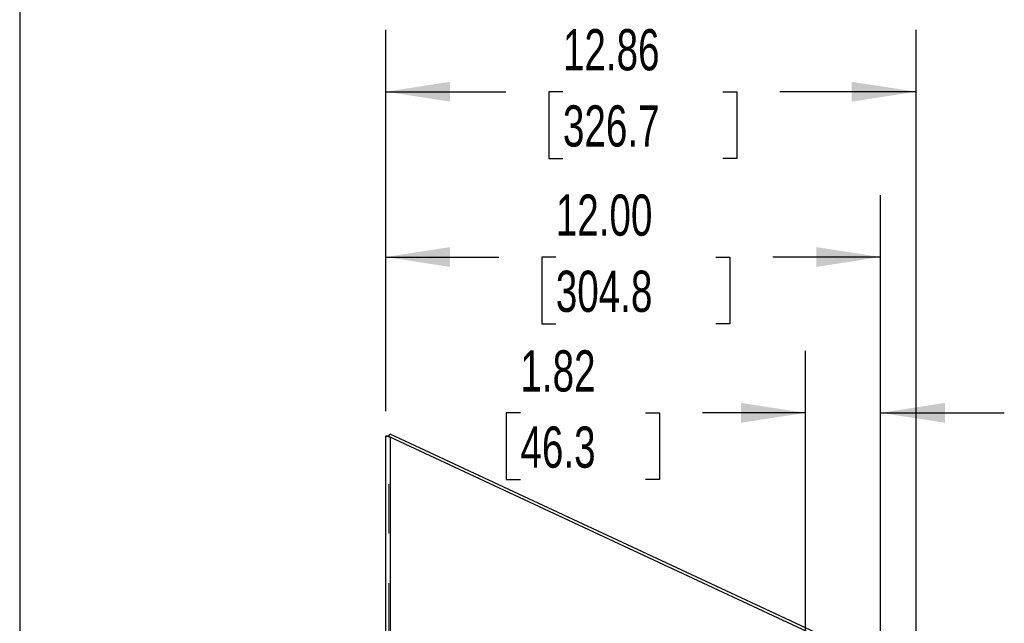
# Model space of a CAD drawing. Header units: inches. Extents: x 0.2 to 10.8, y 0.2 to 8.2.
# Tile 41 of 98: x 0.2 to 2.2, y 5.2 to 6.4. Entities that reach past the tile are written whole.
import ezdxf

# ---------------------------------------------------------------- set-up
doc = ezdxf.new("R2010")
doc.units = ezdxf.units.IN
doc.header["$MEASUREMENT"] = 0
doc.linetypes.add('HIDDEN', pattern=[0.075, 0.05, -0.025])
for name, color, linetype in [('DIMENSIONS', 140, 'Continuous'), ('SLD-0', 179, 'Continuous'), ('TEXT', 140, 'Continuous')]:
    doc.layers.add(name, color=color, linetype=linetype)
doc.styles.add('SLDTEXTSTYLE0', font='TXT', dxfattribs={"width": 0.7})
doc.dimstyles.new('SLDDIMSTYLE0', dxfattribs={"dimtxt": 0.084961, "dimasz": 0.13, "dimexe": 0, "dimexo": 0.0625, "dimgap": 0.02124, "dimtad": 0, "dimtih": 1, "dimtoh": 1, "dimlfac": 12, "dimrnd": 1e-09, "dimzin": 12, "dimdsep": 46, "dimtxsty": 'SLDTEXTSTYLE0', "dimsah": 1, "dimcen": 0.09, "dimadec": 0, "dimazin": 3, "dimtfac": 1, "dimtofl": 0, "dimtmove": 0, "dimatfit": 3, "dimfxl": 0, "dimfrac": 2, "dimtolj": 1, "dimtzin": 12, "dimarcsym": 0})
doc.dimstyles.new('SLDDIMSTYLE1', dxfattribs={"dimtxt": 0.084961, "dimasz": 0.13, "dimexe": 0, "dimexo": 0.0625, "dimgap": 0.02124, "dimtad": 0, "dimtih": 1, "dimtoh": 1, "dimlfac": 12, "dimrnd": 1e-09, "dimzin": 12, "dimdsep": 46, "dimtxsty": 'SLDTEXTSTYLE0', "dimsah": 1, "dimcen": 0.09, "dimadec": 0, "dimazin": 3, "dimtfac": 1, "dimtmove": 0, "dimatfit": 0, "dimfxl": 0, "dimfrac": 2, "dimtolj": 1, "dimtzin": 12, "dimarcsym": 0})
doc.dimstyles.new('SLDDIMSTYLE2', dxfattribs={"dimtxt": 0.084961, "dimasz": 0.13, "dimexe": 0, "dimexo": 0.0625, "dimgap": 0.02124, "dimtad": 0, "dimtih": 1, "dimtoh": 1, "dimlfac": 12, "dimrnd": 1e-09, "dimzin": 4, "dimdsep": 46, "dimtxsty": 'SLDTEXTSTYLE0', "dimsah": 1, "dimcen": 0.09, "dimadec": 0, "dimazin": 1, "dimtfac": 1, "dimtofl": 0, "dimtmove": 0, "dimatfit": 3, "dimfxl": 0, "dimfrac": 2, "dimtolj": 1, "dimtzin": 12, "dimarcsym": 0})

# ---------------------------------------------------------------- blocks, each defined once
blk = doc.blocks.new('_D_10')
at = {"layer": 'DIMENSIONS'}
for p, q in [((1.8379, 4.8818), (1.8379, 5.7451)), ((1.9897, 5.1614), (1.9897, 5.7451)), ((1.2619, 5.6201), (1.2333, 5.6201)), ((1.2333, 5.6201), (1.2333, 5.4851)), ((1.5143, 5.6201), (1.5429, 5.6201)), ((1.5429, 5.6201), (1.5429, 5.4851)), ((1.8379, 5.6201), (1.6295, 5.6201)), ((1.9897, 5.6201), (2.2397, 5.6201)), ((1.2333, 5.4851), (1.2619, 5.4851)), ((1.5429, 5.4851), (1.5143, 5.4851))]:
    blk.add_line(p, q, dxfattribs=at)
for points in [[(1.8379, 5.6201), (1.7079, 5.6401), (1.7079, 5.6001)], [(1.9897, 5.6201), (2.1197, 5.6001), (2.1197, 5.6401)]]:
    blk.add_solid(points, dxfattribs=at)
at = {"layer": 'DIMENSIONS', "char_height": 0.08333, "attachment_point": 1, "style": 'SLDTEXTSTYLE0'}
for s, insert in [('1.82', (1.2619, 5.7465)), ('46.3', (1.2619, 5.5925))]:
    blk.add_mtext(s, dxfattribs=dict(at, insert=insert))
blk = doc.blocks.new('_D_11')
at = {"layer": 'DIMENSIONS'}
for p, q in [((0.9897, 5.6232), (0.9897, 6.0601)), ((1.9897, 5.1614), (1.9897, 6.0601)), ((0.9897, 5.9351), (1.2183, 5.9351)), ((1.3334, 5.9351), (1.3049, 5.9351)), ((1.3049, 5.9351), (1.3049, 5.8001)), ((1.6565, 5.9351), (1.6851, 5.9351)), ((1.6851, 5.9351), (1.6851, 5.8001)), ((1.9897, 5.9351), (1.7717, 5.9351)), ((1.3049, 5.8001), (1.3334, 5.8001)), ((1.6851, 5.8001), (1.6565, 5.8001))]:
    blk.add_line(p, q, dxfattribs=at)
for points in [[(0.9897, 5.9351), (1.1197, 5.9151), (1.1197, 5.9551)], [(1.9897, 5.9351), (1.8597, 5.9551), (1.8597, 5.9151)]]:
    blk.add_solid(points, dxfattribs=at)
at = {"layer": 'DIMENSIONS', "char_height": 0.08333, "attachment_point": 1, "style": 'SLDTEXTSTYLE0'}
for s, insert in [('12.00', (1.3334, 6.0615)), ('304.8', (1.3334, 5.9075))]:
    blk.add_mtext(s, dxfattribs=dict(at, insert=insert))
blk = doc.blocks.new('_D_12')
at = {"layer": 'DIMENSIONS'}
for p, q in [((0.9897, 5.6232), (0.9897, 6.3943)), ((2.0615, 5.1236), (2.0615, 6.3943)), ((0.9897, 6.2693), (1.2327, 6.2693)), ((1.3478, 6.2693), (1.3193, 6.2693)), ((1.3193, 6.2693), (1.3193, 6.1343)), ((1.671, 6.2693), (1.6995, 6.2693)), ((1.6995, 6.2693), (1.6995, 6.1343)), ((2.0615, 6.2693), (1.7861, 6.2693)), ((1.3193, 6.1343), (1.3478, 6.1343)), ((1.6995, 6.1343), (1.671, 6.1343))]:
    blk.add_line(p, q, dxfattribs=at)
for points in [[(0.9897, 6.2693), (1.1197, 6.2493), (1.1197, 6.2893)], [(2.0615, 6.2693), (1.9315, 6.2893), (1.9315, 6.2493)]]:
    blk.add_solid(points, dxfattribs=at)
at = {"layer": 'DIMENSIONS', "char_height": 0.08333, "attachment_point": 1, "style": 'SLDTEXTSTYLE0'}
for s, insert in [('12.86', (1.3478, 6.3958)), ('326.7', (1.3478, 6.2417))]:
    blk.add_mtext(s, dxfattribs=dict(at, insert=insert))

msp = doc.modelspace()

# ---------------------------------------------------------------- linework, layer by layer
at = {"layer": 'SLD-0', "linetype": 'Continuous', "lineweight": 25}
for p, q in [((0.9957131, 5.5731633), (0.9897131, 5.5731633)), ((0.9897131, 5.5731633), (0.9897131, 5.57258)), ((0.9897131, 3.1759627), (0.9897131, 5.57258)), ((0.9957131, 5.57258), (0.9897131, 5.57258)), ((0.9965663, 5.57221), (0.9934756, 5.57221)), ((0.9957131, 5.5731633), (0.9957131, 5.57258)), ((0.9957421, 5.5722721), (0.9982488, 5.5776478)), ((0.9982488, 5.5776478), (1.9656352, 5.1265481)), ((0.9987131, 5.570811), (0.9987131, 3.1759627)), ((1.9616371, 5.1217922), (0.9987131, 5.570811))]:
    msp.add_line(p, q, dxfattribs=at)
at = {"layer": 'SLD-0', "linetype": 'HIDDEN', "lineweight": 18}
for p, q in [((0.9957131, 3.1759627), (0.9957131, 5.57258)), ((0.9957131, 5.57221), (0.9957421, 5.5722721)), ((0.9957131, 5.57221), (0.9987131, 5.570811)), ((0.9969673, 5.57221), (0.9965663, 5.57221)), ((0.9987131, 5.570811), (0.9987131, 3.1759627))]:
    msp.add_line(p, q, dxfattribs=at)
at = {"layer": 'SLD-0', "linetype": 'Continuous', "lineweight": 25}
for points, knots in [([(0.9934756, 5.57221), (0.9923171, 5.5722716), (0.9913601, 5.5723333), (0.9900575, 5.5724566), (0.9897131, 5.5725183), (0.9897131, 5.57258)], [0, 0, 0, 0, 0.5, 0.5, 1, 1, 1, 1]), ([(0.9987131, 5.570811), (0.9977814, 5.5710442), (0.9968499, 5.5712773), (0.9950757, 5.5717437), (0.9942333, 5.5719768), (0.9934756, 5.57221)], [0, 0, 0, 0, 0.5, 0.5, 1, 1, 1, 1]), ([(0.9958358, 5.5724731), (0.9958224, 5.5724779), (0.9957227, 5.5725135), (0.9957176, 5.5725491), (0.9957131, 5.57258)], [0, 0, 0, 0, 0.134609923, 1, 1, 1, 1])]:
    msp.add_open_spline(points, degree=3, knots=knots, dxfattribs=at)
at = {"layer": 'SLD-0', "linetype": 'HIDDEN', "lineweight": 18}
msp.add_open_spline([(0.9969673, 5.57221), (0.9967846, 5.5722408), (0.9964192, 5.5723025), (0.9960319, 5.5723902), (0.9958974, 5.572447), (0.9958358, 5.5724731)], degree=3, knots=[0, 0, 0, 0, 0.351561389, 0.7031231, 1, 1, 1, 1], dxfattribs=at)
msp.add_open_spline([(0.9969673, 5.57221), (0.9974724, 5.5717437), (0.998092, 5.5712773), (0.9987131, 5.570811)], degree=3, dxfattribs=at)
at = {"layer": 'TEXT'}
msp.add_line((0.25, 8.25), (0.25, 0.25), dxfattribs=at)

# ---------------------------------------------------------------- dimensions: what is measured, and where the dimension line sits
at = {"layer": 'DIMENSIONS'}
for base, p1, p2, dimstyle, picture, middle in [((2.0614743, 6.2693096), (0.9897131, 5.5731633), (2.0614743, 5.0736456), 'SLDDIMSTYLE0', '_D_12', (1.50938, 6.2693096)), ((0.9897131, 5.9351058), (1.9897131, 5.1113794), (0.9897131, 5.5731633), 'SLDDIMSTYLE2', '_D_11', (1.4949561, 5.9351058))]:
    dim = msp.add_linear_dim(base=base, p1=p1, p2=p2, angle=0, dimstyle=dimstyle, dxfattribs=at)
    dim.commit()
    dim.dimension.update_dxf_attribs({"geometry": picture, "text_midpoint": middle, "dimtype": 160})
dim = msp.add_linear_dim(base=(1.9897131, 5.6200868), p1=(1.8378798, 4.8318065), p2=(1.9897131, 5.1113794), dimstyle='SLDDIMSTYLE1', dxfattribs=at)
dim.commit()
dim.dimension.update_dxf_attribs({"geometry": '_D_10', "text_midpoint": (1.3880972, 5.6200868), "dimtype": 160})

doc.saveas('drawing.dxf')
